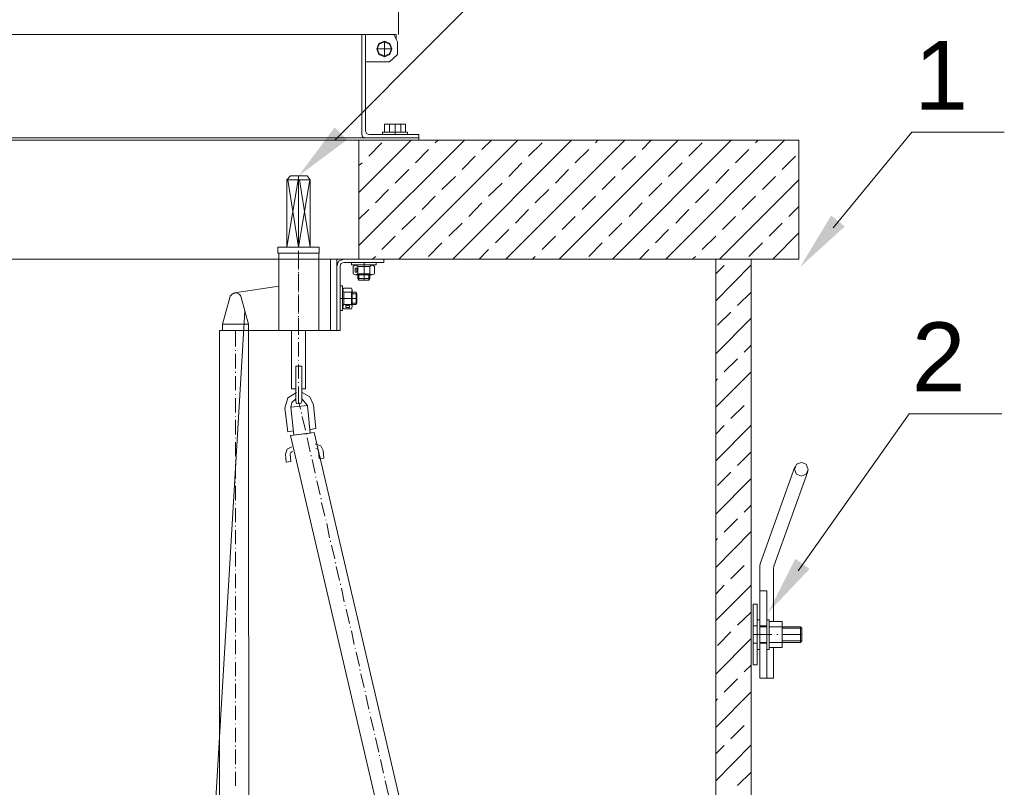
# Model space of a CAD drawing. Extents: x -23500 to 2637, y 21242 to 29547.
# Tile 79 of 121: x -8643 to -7608, y 26967 to 27775. Entities that reach past the tile are written whole.
import ezdxf

# ---------------------------------------------------------------- set-up
doc = ezdxf.new("R2010")
doc.units = 0
doc.header["$LTSCALE"] = 25
doc.layers.get('0').update_dxf_attribs({"linetype": 'CONTINUOUS', "lineweight": 13})
doc.styles.get("Standard").update_dxf_attribs({"font": 'ARIAL.TTF', "height": 50})

msp = doc.modelspace()

# ---------------------------------------------------------------- hatches: boundary and pattern name
h = msp.add_hatch(color=7)
h.dxf.hatch_style = 2
h.paths.add_polyline_path([(-8349.908, 27610.387), (-8312.002, 27661.438), (-8298.946, 27648.407)])
h = msp.add_hatch(color=7)
h.dxf.hatch_style = 2
h.paths.add_polyline_path([(-7822.606, 27514.402), (-7789.783, 27568.859), (-7775.529, 27557.153)])
h = msp.add_hatch(color=7)
h.dxf.hatch_style = 2
h.paths.add_polyline_path([(-7856.287, 27150.711), (-7827.551, 27207.439), (-7812.477, 27196.805)])

# ---------------------------------------------------------------- linework, layer by layer
at = {"color": 7, "lineweight": 9}
for points in [[(-8311.22, 27648.394), (-7975.94, 27985.649), (-7878.543, 27985.649)], [(-8254.24, 27730.351), (-8279.519, 27730.351)], [(-7787.74, 27555.955), (-7705.165, 27656.43), (-7607.78, 27656.43)], [(-7824.574, 27194.711), (-7707.814, 27360.176), (-7610.416, 27360.176)]]:
    msp.add_lwpolyline(points, dxfattribs=at)
for points in [[(-8244.816, 27796.767), (-8244.816, 27796.767), (-8244.816, 27759.1), (-8244.816, 27759.1)], [(-8247.302, 27759.1), (-8247.302, 27759.1), (-9202.516, 27759.1), (-9202.516, 27759.1)], [(-8348.42, 27759.1), (-8348.42, 27759.1), (-8407.406, 27759.1), (-8407.406, 27759.1)], [(-8283.48, 27654.008), (-8283.48, 27654.008), (-8283.48, 27759.1), (-8283.48, 27759.1)], [(-8279.519, 27657.981), (-8279.519, 27657.981), (-8279.519, 27759.1), (-8279.519, 27759.1)], [(-8245.813, 27751.67), (-8245.813, 27751.67), (-8249.774, 27759.1), (-8249.774, 27759.1)], [(-8247.302, 27759.1), (-8247.302, 27759.1), (-8247.302, 27754.142), (-8247.302, 27754.142)], [(-8259.689, 27752.162), (-8259.689, 27752.162), (-8259.689, 27735.801), (-8259.689, 27735.801)], [(-8245.813, 27738.286), (-8245.813, 27738.286), (-8245.813, 27751.67), (-8245.813, 27751.67)], [(-8267.624, 27744.227), (-8267.624, 27744.227), (-8251.754, 27744.227), (-8251.754, 27744.227)], [(-8254.24, 27730.351), (-8254.24, 27730.351), (-8245.813, 27738.286), (-8245.813, 27738.286)], [(-8254.24, 27656.493), (-8254.24, 27656.493), (-8254.24, 27664.92), (-8254.24, 27664.92)], [(-8248.285, 27654.008), (-8248.285, 27654.008), (-8248.285, 27664.92), (-8248.285, 27664.92)], [(-8242.344, 27656.493), (-8242.344, 27656.493), (-8242.344, 27664.92), (-8242.344, 27664.92)], [(-8276.05, 27654.008), (-8276.05, 27654.008), (-8223.51, 27654.008), (-8223.51, 27654.008)], [(-8223.51, 27654.008), (-8223.51, 27654.008), (-8223.51, 27650.539), (-8223.51, 27650.539)], [(-8223.51, 27650.539), (-8223.51, 27650.539), (-9223.834, 27650.539), (-9223.834, 27650.539)], [(-8223.51, 27648.066), (-8223.51, 27648.066), (-9223.834, 27648.066), (-9223.834, 27648.066)], [(-9178.232, 27648.066), (-9178.232, 27648.066), (-8303.31, 27648.066), (-8303.31, 27648.066)], [(-8286.457, 27593.042), (-8286.457, 27593.042), (-8231.432, 27648.066), (-8231.432, 27648.066)], [(-8286.457, 27537.02), (-8286.457, 27537.02), (-8175.424, 27648.066), (-8175.424, 27648.066)], [(-8276.05, 27631.213), (-8276.05, 27631.213), (-8262.174, 27645.089), (-8262.174, 27645.089)], [(-8244.324, 27522.652), (-8244.324, 27522.652), (-8119.402, 27648.066), (-8119.402, 27648.066)], [(-8223.51, 27648.066), (-8223.51, 27648.066), (-8223.51, 27650.539), (-8223.51, 27650.539)], [(-8206.153, 27645.089), (-8206.153, 27645.089), (-8203.176, 27648.066), (-8203.176, 27648.066)], [(-8187.811, 27522.652), (-8187.811, 27522.652), (-8062.902, 27648.066), (-8062.902, 27648.066)], [(-8157.082, 27638.151), (-8157.082, 27638.151), (-8147.167, 27648.066), (-8147.167, 27648.066)], [(-8131.802, 27522.652), (-8131.802, 27522.652), (-8006.88, 27648.066), (-8006.88, 27648.066)], [(-8107.999, 27631.213), (-8107.999, 27631.213), (-8093.631, 27645.089), (-8093.631, 27645.089)], [(-8075.781, 27522.652), (-8075.781, 27522.652), (-7950.871, 27648.066), (-7950.871, 27648.066)], [(-8037.609, 27645.089), (-8037.609, 27645.089), (-8035.137, 27648.066), (-8035.137, 27648.066)], [(-8019.772, 27522.652), (-8019.772, 27522.652), (-7894.85, 27648.066), (-7894.85, 27648.066)], [(-7988.539, 27638.151), (-7988.539, 27638.151), (-7979.128, 27648.066), (-7979.128, 27648.066)], [(-7963.751, 27522.652), (-7963.751, 27522.652), (-7838.841, 27648.066), (-7838.841, 27648.066)], [(-7939.468, 27631.213), (-7939.468, 27631.213), (-7925.579, 27645.089), (-7925.579, 27645.089)], [(-7869.57, 27645.089), (-7869.57, 27645.089), (-7866.593, 27648.066), (-7866.593, 27648.066)], [(-8226.979, 27624.275), (-8226.979, 27624.275), (-8213.091, 27638.151), (-8213.091, 27638.151)], [(-8058.928, 27624.275), (-8058.928, 27624.275), (-8044.56, 27638.151), (-8044.56, 27638.151)], [(-7890.397, 27624.275), (-7890.397, 27624.275), (-7876.508, 27638.151), (-7876.508, 27638.151)], [(-8286.457, 27621.298), (-8286.457, 27621.298), (-8282.988, 27624.275), (-8282.988, 27624.275)], [(-8177.896, 27617.325), (-8177.896, 27617.325), (-8164.02, 27631.213), (-8164.02, 27631.213)], [(-8128.825, 27609.895), (-8128.825, 27609.895), (-8114.949, 27624.275), (-8114.949, 27624.275)], [(-8009.857, 27617.325), (-8009.857, 27617.325), (-7995.477, 27631.213), (-7995.477, 27631.213)], [(-7960.786, 27609.895), (-7960.786, 27609.895), (-7946.406, 27624.275), (-7946.406, 27624.275)], [(-7841.314, 27617.325), (-7841.314, 27617.325), (-7827.438, 27631.213), (-7827.438, 27631.213)], [(-8248.285, 27602.957), (-8248.285, 27602.957), (-8233.917, 27617.325), (-8233.917, 27617.325)], [(-8079.755, 27602.957), (-8079.755, 27602.957), (-8065.879, 27617.325), (-8065.879, 27617.325)], [(-7911.211, 27602.957), (-7911.211, 27602.957), (-7897.335, 27617.325), (-7897.335, 27617.325)], [(-8350.4, 27606.426), (-8350.4, 27606.426), (-8362.309, 27535.532), (-8362.309, 27535.532)], [(-8362.309, 27606.426), (-8362.309, 27606.426), (-8337.521, 27606.426), (-8337.521, 27606.426)], [(-8361.312, 27606.426), (-8361.312, 27606.426), (-8349.908, 27535.532), (-8349.908, 27535.532)], [(-8349.908, 27535.532), (-8349.908, 27535.532), (-8349.908, 27610.387), (-8349.908, 27610.387)], [(-8338.013, 27606.426), (-8338.013, 27606.426), (-8349.908, 27535.532), (-8349.908, 27535.532)], [(-8348.925, 27606.426), (-8348.925, 27606.426), (-8337.521, 27535.532), (-8337.521, 27535.532)], [(-8199.215, 27596.019), (-8199.215, 27596.019), (-8184.834, 27609.895), (-8184.834, 27609.895)], [(-8150.131, 27589.081), (-8150.131, 27589.081), (-8135.763, 27602.957), (-8135.763, 27602.957)], [(-8030.671, 27596.019), (-8030.671, 27596.019), (-8016.795, 27609.895), (-8016.795, 27609.895)], [(-7981.601, 27589.081), (-7981.601, 27589.081), (-7967.725, 27602.957), (-7967.725, 27602.957)], [(-7907.25, 27522.652), (-7907.25, 27522.652), (-7823.969, 27606.426), (-7823.969, 27606.426)], [(-7862.14, 27596.019), (-7862.14, 27596.019), (-7848.252, 27609.895), (-7848.252, 27609.895)], [(-8269.112, 27582.13), (-8269.112, 27582.13), (-8255.223, 27596.019), (-8255.223, 27596.019)], [(-8101.061, 27582.13), (-8101.061, 27582.13), (-8086.693, 27596.019), (-8086.693, 27596.019)], [(-7932.53, 27582.13), (-7932.53, 27582.13), (-7918.641, 27596.019), (-7918.641, 27596.019)], [(-8220.041, 27575.192), (-8220.041, 27575.192), (-8206.153, 27589.081), (-8206.153, 27589.081)], [(-8170.958, 27567.762), (-8170.958, 27567.762), (-8157.082, 27582.13), (-8157.082, 27582.13)], [(-8051.498, 27575.192), (-8051.498, 27575.192), (-8037.609, 27589.081), (-8037.609, 27589.081)], [(-8002.415, 27567.762), (-8002.415, 27567.762), (-7988.539, 27582.13), (-7988.539, 27582.13)], [(-7883.446, 27575.192), (-7883.446, 27575.192), (-7869.57, 27589.081), (-7869.57, 27589.081)], [(-8286.457, 27564.785), (-8286.457, 27564.785), (-8276.05, 27575.192), (-8276.05, 27575.192)], [(-8121.887, 27560.824), (-8121.887, 27560.824), (-8107.999, 27575.192), (-8107.999, 27575.192)], [(-7953.344, 27560.824), (-7953.344, 27560.824), (-7939.468, 27575.192), (-7939.468, 27575.192)], [(-7834.376, 27567.762), (-7834.376, 27567.762), (-7823.969, 27578.169), (-7823.969, 27578.169)], [(-8241.347, 27553.886), (-8241.347, 27553.886), (-8226.979, 27567.762), (-8226.979, 27567.762)], [(-8191.785, 27546.935), (-8191.785, 27546.935), (-8177.896, 27560.824), (-8177.896, 27560.824)], [(-8072.804, 27553.886), (-8072.804, 27553.886), (-8058.928, 27567.762), (-8058.928, 27567.762)], [(-8023.733, 27546.935), (-8023.733, 27546.935), (-8009.857, 27560.824), (-8009.857, 27560.824)], [(-7904.273, 27553.886), (-7904.273, 27553.886), (-7890.397, 27567.762), (-7890.397, 27567.762)], [(-7855.19, 27546.935), (-7855.19, 27546.935), (-7841.314, 27560.824), (-7841.314, 27560.824)], [(-8142.701, 27539.997), (-8142.701, 27539.997), (-8128.825, 27553.886), (-8128.825, 27553.886)], [(-7974.663, 27539.997), (-7974.663, 27539.997), (-7960.786, 27553.886), (-7960.786, 27553.886)], [(-8262.174, 27533.059), (-8262.174, 27533.059), (-8248.285, 27546.935), (-8248.285, 27546.935)], [(-8093.631, 27533.059), (-8093.631, 27533.059), (-8079.755, 27546.935), (-8079.755, 27546.935)], [(-7925.579, 27533.059), (-7925.579, 27533.059), (-7911.211, 27546.935), (-7911.211, 27546.935)], [(-7851.229, 27522.652), (-7851.229, 27522.652), (-7823.969, 27550.404), (-7823.969, 27550.404)], [(-8349.908, 27531.571), (-8349.908, 27531.571), (-8349.908, 27512.737), (-8349.908, 27512.737)], [(-8213.091, 27525.629), (-8213.091, 27525.629), (-8199.215, 27539.997), (-8199.215, 27539.997)], [(-8160.059, 27522.652), (-8160.059, 27522.652), (-8150.131, 27533.059), (-8150.131, 27533.059)], [(-8044.56, 27525.629), (-8044.56, 27525.629), (-8030.671, 27539.997), (-8030.671, 27539.997)], [(-7991.516, 27522.652), (-7991.516, 27522.652), (-7981.601, 27533.059), (-7981.601, 27533.059)], [(-7876.508, 27525.629), (-7876.508, 27525.629), (-7862.14, 27539.997), (-7862.14, 27539.997)], [(-8349.908, 27529.098), (-8349.908, 27529.098), (-8349.908, 27515.714), (-8349.908, 27515.714)], [(-8309.756, 27522.652), (-8309.756, 27522.652), (-8309.756, 27447.797), (-8309.756, 27447.797)], [(-8309.756, 27520.18), (-8309.756, 27520.18), (-8309.756, 27457.712), (-8309.756, 27457.712)], [(-8302.326, 27522.652), (-8302.326, 27522.652), (-8260.181, 27522.652), (-8260.181, 27522.652)], [(-8272.077, 27522.652), (-8272.077, 27522.652), (-8269.112, 27525.629), (-8269.112, 27525.629)], [(-8260.181, 27522.652), (-8260.181, 27522.652), (-8260.181, 27519.183), (-8260.181, 27519.183)], [(-8104.038, 27522.652), (-8104.038, 27522.652), (-8101.061, 27525.629), (-8101.061, 27525.629)], [(-7935.494, 27522.652), (-7935.494, 27522.652), (-7932.53, 27525.629), (-7932.53, 27525.629)], [(-8349.908, 27511.753), (-8349.908, 27511.753), (-8349.908, 27511.249), (-8349.908, 27511.249)], [(-8349.908, 27509.268), (-8349.908, 27509.268), (-8349.908, 27508.272), (-8349.908, 27508.272)], [(-8306.287, 27515.21), (-8306.287, 27515.21), (-8306.287, 27447.797), (-8306.287, 27447.797)], [(-8302.326, 27519.183), (-8302.326, 27519.183), (-8260.181, 27519.183), (-8260.181, 27519.183)], [(-8292.411, 27515.21), (-8292.411, 27515.21), (-8292.411, 27507.288), (-8292.411, 27507.288)], [(-8272.581, 27516.698), (-8272.581, 27516.698), (-8289.926, 27516.698), (-8289.926, 27516.698)], [(-8275.054, 27515.21), (-8275.054, 27515.21), (-8287.454, 27515.21), (-8287.454, 27515.21)], [(-8287.454, 27515.21), (-8287.454, 27515.21), (-8287.454, 27507.288), (-8287.454, 27507.288)], [(-8281.008, 27500.842), (-8281.008, 27500.842), (-8281.008, 27519.183), (-8281.008, 27519.183)], [(-8275.054, 27515.21), (-8275.054, 27515.21), (-8275.054, 27507.288), (-8275.054, 27507.288)], [(-8270.096, 27515.21), (-8270.096, 27515.21), (-8270.096, 27507.288), (-8270.096, 27507.288)], [(-7911.211, 27479.031), (-7911.211, 27479.031), (-7874.036, 27516.698), (-7874.036, 27516.698)], [(-7911.211, 27507.288), (-7911.211, 27507.288), (-7902.293, 27516.206), (-7902.293, 27516.206)], [(-8349.908, 27507.288), (-8349.908, 27507.288), (-8349.908, 27492.415), (-8349.908, 27492.415)], [(-8349.908, 27504.803), (-8349.908, 27504.803), (-8349.908, 27489.93), (-8349.908, 27489.93)], [(-8289.926, 27506.291), (-8289.926, 27506.291), (-8281.008, 27506.291), (-8281.008, 27506.291)], [(-8287.454, 27507.288), (-8287.454, 27507.288), (-8275.054, 27507.288), (-8275.054, 27507.288)], [(-8287.454, 27506.291), (-8287.454, 27506.291), (-8287.454, 27502.33), (-8287.454, 27502.33)], [(-8275.054, 27502.33), (-8275.054, 27502.33), (-8287.454, 27502.33), (-8287.454, 27502.33)], [(-8286.457, 27500.842), (-8286.457, 27500.842), (-8287.454, 27502.33), (-8287.454, 27502.33)], [(-8286.457, 27500.842), (-8286.457, 27500.842), (-8286.457, 27506.291), (-8286.457, 27506.291)], [(-8286.457, 27500.842), (-8286.457, 27500.842), (-8276.05, 27500.842), (-8276.05, 27500.842)], [(-8272.581, 27506.291), (-8272.581, 27506.291), (-8281.008, 27506.291), (-8281.008, 27506.291)], [(-8276.05, 27500.842), (-8276.05, 27500.842), (-8276.05, 27506.291), (-8276.05, 27506.291)], [(-8275.054, 27502.33), (-8275.054, 27502.33), (-8276.05, 27500.842), (-8276.05, 27500.842)], [(-8275.054, 27506.291), (-8275.054, 27506.291), (-8275.054, 27502.33), (-8275.054, 27502.33)], [(-8370.735, 27494.396), (-8370.735, 27494.396), (-8417.321, 27487.458), (-8417.321, 27487.458)], [(-8349.908, 27488.946), (-8349.908, 27488.946), (-8349.908, 27487.95), (-8349.908, 27487.95)], [(-8303.815, 27494.888), (-8303.815, 27494.888), (-8303.815, 27494.888), (-8303.815, 27494.888)], [(-8303.815, 27490.435), (-8303.815, 27490.435), (-8303.815, 27473.077), (-8303.815, 27473.077)], [(-8302.326, 27492.415), (-8302.326, 27492.415), (-8294.392, 27492.415), (-8294.392, 27492.415)], [(-8293.408, 27490.435), (-8293.408, 27490.435), (-8293.408, 27481.503), (-8293.408, 27481.503)], [(-8422.278, 27482.5), (-8422.278, 27482.5), (-8429.721, 27454.243), (-8429.721, 27454.243)], [(-8410.383, 27482.5), (-8410.383, 27482.5), (-8402.448, 27454.243), (-8402.448, 27454.243)], [(-8349.908, 27485.969), (-8349.908, 27485.969), (-8349.908, 27485.477), (-8349.908, 27485.477)], [(-8349.908, 27484.481), (-8349.908, 27484.481), (-8349.908, 27469.608), (-8349.908, 27469.608)], [(-8349.908, 27481.503), (-8349.908, 27481.503), (-8349.908, 27466.631), (-8349.908, 27466.631)], [(-8288.438, 27481.503), (-8288.438, 27481.503), (-8306.287, 27481.503), (-8306.287, 27481.503)], [(-8302.326, 27487.95), (-8302.326, 27487.95), (-8294.392, 27487.95), (-8294.392, 27487.95)], [(-8302.326, 27487.95), (-8302.326, 27487.95), (-8302.326, 27475.057), (-8302.326, 27475.057)], [(-8294.392, 27475.057), (-8294.392, 27475.057), (-8294.392, 27487.95), (-8294.392, 27487.95)], [(-8293.408, 27487.95), (-8293.408, 27487.95), (-8289.434, 27487.95), (-8289.434, 27487.95)], [(-8288.438, 27486.461), (-8288.438, 27486.461), (-8293.408, 27486.461), (-8293.408, 27486.461)], [(-8293.408, 27473.077), (-8293.408, 27473.077), (-8293.408, 27481.503), (-8293.408, 27481.503)], [(-8289.434, 27487.95), (-8289.434, 27487.95), (-8288.438, 27486.461), (-8288.438, 27486.461)], [(-8289.434, 27487.95), (-8289.434, 27487.95), (-8289.434, 27475.057), (-8289.434, 27475.057)], [(-8288.438, 27476.546), (-8288.438, 27476.546), (-8288.438, 27486.461), (-8288.438, 27486.461)], [(-7888.404, 27474.074), (-7888.404, 27474.074), (-7874.036, 27487.95), (-7874.036, 27487.95)], [(-8406.422, 27468.119), (-8406.422, 27468.119), (-8625.033, 23788.509), (-8625.033, 23788.509)], [(-8302.326, 27475.057), (-8302.326, 27475.057), (-8294.392, 27475.057), (-8294.392, 27475.057)], [(-8302.326, 27470.604), (-8302.326, 27470.604), (-8294.392, 27470.604), (-8294.392, 27470.604)], [(-8300.346, 27474.074), (-8300.346, 27474.074), (-8300.346, 27474.074), (-8300.346, 27474.074)], [(-8288.438, 27476.546), (-8288.438, 27476.546), (-8293.408, 27476.546), (-8293.408, 27476.546)], [(-8293.408, 27475.057), (-8293.408, 27475.057), (-8289.434, 27475.057), (-8289.434, 27475.057)], [(-8288.438, 27476.546), (-8288.438, 27476.546), (-8289.434, 27475.057), (-8289.434, 27475.057)], [(-8349.908, 27465.647), (-8349.908, 27465.647), (-8349.908, 27465.142), (-8349.908, 27465.142)], [(-8349.908, 27462.67), (-8349.908, 27462.67), (-8349.908, 27462.178), (-8349.908, 27462.178)], [(-8349.908, 27461.181), (-8349.908, 27461.181), (-8349.908, 27447.797), (-8349.908, 27447.797)], [(-8349.908, 27458.204), (-8349.908, 27458.204), (-8349.908, 27443.344), (-8349.908, 27443.344)], [(-7911.211, 27423.01), (-7911.211, 27423.01), (-7874.036, 27460.689), (-7874.036, 27460.689)], [(-7909.231, 27453.247), (-7909.231, 27453.247), (-7895.342, 27467.135), (-7895.342, 27467.135)], [(-8402.448, 27454.243), (-8402.448, 27454.243), (-8429.721, 27454.243), (-8429.721, 27454.243)], [(-8429.721, 27447.797), (-8429.721, 27447.797), (-8429.721, 27454.243), (-8429.721, 27454.243)], [(-8429.721, 27447.797), (-8429.721, 27447.797), (-8309.756, 27447.797), (-8309.756, 27447.797)], [(-8416.337, 27447.797), (-8416.337, 27447.797), (-8416.337, 27430.944), (-8416.337, 27430.944)], [(-8402.448, 27454.243), (-8402.448, 27454.243), (-8402.448, 27447.797), (-8402.448, 27447.797)], [(-8309.756, 27447.797), (-8309.756, 27447.797), (-8306.287, 27447.797), (-8306.287, 27447.797)], [(-8349.908, 27439.875), (-8349.908, 27439.875), (-8349.908, 27438.879), (-8349.908, 27438.879)], [(-8416.337, 27426.983), (-8416.337, 27426.983), (-8416.337, 27426.491), (-8416.337, 27426.491)], [(-8349.908, 27435.41), (-8349.908, 27435.41), (-8349.908, 27420.537), (-8349.908, 27420.537)], [(-7881.466, 27425.003), (-7881.466, 27425.003), (-7874.036, 27432.433), (-7874.036, 27432.433)], [(-8416.337, 27423.01), (-8416.337, 27423.01), (-8416.337, 27407.645), (-8416.337, 27407.645)], [(-8349.908, 27416.576), (-8349.908, 27416.576), (-8349.908, 27416.072), (-8349.908, 27416.072)], [(-7902.293, 27404.176), (-7902.293, 27404.176), (-7888.404, 27418.052), (-7888.404, 27418.052)], [(-8352.886, 27373.447), (-8352.886, 27373.447), (-8352.886, 27410.13), (-8352.886, 27410.13)], [(-8352.886, 27410.13), (-8352.886, 27410.13), (-8346.44, 27410.13), (-8346.44, 27410.13)], [(-8349.908, 27412.111), (-8349.908, 27412.111), (-8349.908, 27397.238), (-8349.908, 27397.238)], [(-8346.44, 27373.447), (-8346.44, 27373.447), (-8346.44, 27410.13), (-8346.44, 27410.13)], [(-8416.337, 27404.176), (-8416.337, 27404.176), (-8416.337, 27403.192), (-8416.337, 27403.192)], [(-8416.337, 27399.711), (-8416.337, 27399.711), (-8416.337, 27384.838), (-8416.337, 27384.838)], [(-7911.211, 27367.001), (-7911.211, 27367.001), (-7874.036, 27404.176), (-7874.036, 27404.176)], [(-7911.211, 27394.753), (-7911.211, 27394.753), (-7909.231, 27396.746), (-7909.231, 27396.746)], [(-8349.908, 27393.265), (-8349.908, 27393.265), (-8349.908, 27392.773), (-8349.908, 27392.773)], [(-8349.908, 27388.812), (-8349.908, 27388.812), (-8349.908, 27370.47), (-8349.908, 27370.47)], [(-8416.337, 27380.877), (-8416.337, 27380.877), (-8416.337, 27380.385), (-8416.337, 27380.385)], [(-8416.337, 27376.411), (-8416.337, 27376.411), (-8416.337, 27361.551), (-8416.337, 27361.551)], [(-8340.485, 27368.981), (-8340.485, 27368.981), (-8346.44, 27375.919), (-8346.44, 27375.919)], [(-7874.036, 27375.919), (-7874.036, 27375.919), (-7874.036, 27376.411), (-7874.036, 27376.411)], [(-8361.312, 27341.229), (-8361.312, 27341.229), (-8364.289, 27366.017), (-8364.289, 27366.017)], [(-8347.928, 27365.02), (-8347.928, 27365.02), (-8349.908, 27373.447), (-8349.908, 27373.447)], [(-8334.039, 27369.486), (-8334.039, 27369.486), (-8331.567, 27344.698), (-8331.567, 27344.698)], [(-7895.342, 27355.105), (-7895.342, 27355.105), (-7881.466, 27368.981), (-7881.466, 27368.981)], [(-8416.337, 27357.59), (-8416.337, 27357.59), (-8416.337, 27357.086), (-8416.337, 27357.086)], [(-8346.931, 27360.555), (-8346.931, 27360.555), (-8346.931, 27361.551), (-8346.931, 27361.551)], [(-8342.466, 27342.718), (-8342.466, 27342.718), (-8345.948, 27357.086), (-8345.948, 27357.086)], [(-8416.337, 27353.617), (-8416.337, 27353.617), (-8416.337, 27338.252), (-8416.337, 27338.252)], [(-8337.521, 27343.702), (-8337.521, 27343.702), (-8331.567, 27344.698), (-8331.567, 27344.698)], [(-7911.211, 27310.488), (-7911.211, 27310.488), (-7874.036, 27348.167), (-7874.036, 27348.167)], [(-7911.211, 27338.744), (-7911.211, 27338.744), (-7902.293, 27347.663), (-7902.293, 27347.663)], [(-8416.337, 27334.783), (-8416.337, 27334.783), (-8416.337, 27334.291), (-8416.337, 27334.291)], [(-8361.312, 27341.229), (-8361.312, 27341.229), (-8355.358, 27342.213), (-8355.358, 27342.213)], [(-8358.335, 27337.256), (-8358.335, 27337.256), (-8333.547, 27340.233), (-8333.547, 27340.233)], [(-8341.974, 27338.252), (-8341.974, 27338.252), (-8341.974, 27338.744), (-8341.974, 27338.744)], [(-8337.521, 27319.911), (-8337.521, 27319.911), (-8340.99, 27334.783), (-8340.99, 27334.783)], [(-8416.337, 27330.318), (-8416.337, 27330.318), (-8416.337, 27315.445), (-8416.337, 27315.445)], [(-8363.785, 27317.426), (-8363.785, 27317.426), (-8362.801, 27308.999), (-8362.801, 27308.999)], [(-8358.827, 27317.93), (-8358.827, 27317.93), (-8357.843, 27309.996), (-8357.843, 27309.996)], [(-8336.524, 27315.445), (-8336.524, 27315.445), (-8336.524, 27316.442), (-8336.524, 27316.442)], [(-8329.082, 27320.895), (-8329.082, 27320.895), (-8328.098, 27312.96), (-8328.098, 27312.96)], [(-8323.14, 27313.465), (-8323.14, 27313.465), (-8328.098, 27312.96), (-8328.098, 27312.96)], [(-8324.137, 27321.399), (-8324.137, 27321.399), (-8323.14, 27313.465), (-8323.14, 27313.465)], [(-7888.404, 27305.53), (-7888.404, 27305.53), (-7874.036, 27319.911), (-7874.036, 27319.911)], [(-8416.337, 27311.484), (-8416.337, 27311.484), (-8416.337, 27310.98), (-8416.337, 27310.98)], [(-8416.337, 27307.019), (-8416.337, 27307.019), (-8416.337, 27292.146), (-8416.337, 27292.146)], [(-8362.801, 27308.999), (-8362.801, 27308.999), (-8357.843, 27309.996), (-8357.843, 27309.996)], [(-8332.563, 27297.596), (-8332.563, 27297.596), (-8335.528, 27311.976), (-8335.528, 27311.976)], [(-7864.474, 27202.204), (-7864.474, 27202.204), (-7827.968, 27304.13), (-7827.968, 27304.13)], [(-8331.567, 27293.143), (-8331.567, 27293.143), (-8331.567, 27293.635), (-8331.567, 27293.635)], [(-7911.211, 27254.479), (-7911.211, 27254.479), (-7874.036, 27292.146), (-7874.036, 27292.146)], [(-7909.231, 27284.716), (-7909.231, 27284.716), (-7895.342, 27298.592), (-7895.342, 27298.592)], [(-7850.005, 27199.643), (-7850.005, 27199.643), (-7814.445, 27299.324), (-7814.445, 27299.324)], [(-8416.337, 27288.185), (-8416.337, 27288.185), (-8416.337, 27287.693), (-8416.337, 27287.693)], [(-8416.337, 27284.224), (-8416.337, 27284.224), (-8416.337, 27268.847), (-8416.337, 27268.847)], [(-8327.101, 27274.801), (-8327.101, 27274.801), (-8330.57, 27289.674), (-8330.57, 27289.674)], [(-8326.117, 27270.335), (-8326.117, 27270.335), (-8326.609, 27271.332), (-8326.609, 27271.332)], [(-8416.337, 27265.378), (-8416.337, 27265.378), (-8416.337, 27264.886), (-8416.337, 27264.886)], [(-8416.337, 27260.925), (-8416.337, 27260.925), (-8416.337, 27246.052), (-8416.337, 27246.052)], [(-8322.144, 27252.486), (-8322.144, 27252.486), (-8325.625, 27266.866), (-8325.625, 27266.866)], [(-7881.466, 27256.459), (-7881.466, 27256.459), (-7874.036, 27263.889), (-7874.036, 27263.889)], [(-8416.337, 27242.079), (-8416.337, 27242.079), (-8416.337, 27241.587), (-8416.337, 27241.587)], [(-8321.16, 27248.033), (-8321.16, 27248.033), (-8321.16, 27248.525), (-8321.16, 27248.525)], [(-8317.186, 27229.691), (-8317.186, 27229.691), (-8320.163, 27244.564), (-8320.163, 27244.564)], [(-7902.293, 27235.633), (-7902.293, 27235.633), (-7888.404, 27249.521), (-7888.404, 27249.521)], [(-8416.337, 27237.626), (-8416.337, 27237.626), (-8416.337, 27222.753), (-8416.337, 27222.753)], [(-7911.211, 27198.457), (-7911.211, 27198.457), (-7874.036, 27236.137), (-7874.036, 27236.137)], [(-8316.202, 27225.226), (-8316.202, 27225.226), (-8316.202, 27226.222), (-8316.202, 27226.222)], [(-8311.737, 27207.389), (-8311.737, 27207.389), (-8315.206, 27221.757), (-8315.206, 27221.757)], [(-7911.211, 27226.714), (-7911.211, 27226.714), (-7909.231, 27228.695), (-7909.231, 27228.695)], [(-8416.337, 27218.78), (-8416.337, 27218.78), (-8416.337, 27218.288), (-8416.337, 27218.288)], [(-8416.337, 27214.819), (-8416.337, 27214.819), (-8416.337, 27199.454), (-8416.337, 27199.454)], [(-8310.753, 27202.923), (-8310.753, 27202.923), (-8311.245, 27203.415), (-8311.245, 27203.415)], [(-8306.779, 27184.581), (-8306.779, 27184.581), (-8310.248, 27199.454), (-8310.248, 27199.454)], [(-7895.342, 27186.562), (-7895.342, 27186.562), (-7881.466, 27200.451), (-7881.466, 27200.451)], [(-7874.036, 27207.389), (-7874.036, 27207.389), (-7874.036, 27207.881), (-7874.036, 27207.881)], [(-7864.474, 27202.204), (-7864.474, 27202.204), (-7864.79, 27199.643), (-7864.79, 27199.643)], [(-7864.79, 27082), (-7864.79, 27082), (-7864.79, 27199.643), (-7864.79, 27199.643)], [(-7850.005, 27199.643), (-7850.005, 27199.643), (-7850.321, 27197.07), (-7850.321, 27197.07)], [(-8416.337, 27195.985), (-8416.337, 27195.985), (-8416.337, 27195.493), (-8416.337, 27195.493)], [(-8416.337, 27191.519), (-8416.337, 27191.519), (-8416.337, 27176.647), (-8416.337, 27176.647)], [(-7850.321, 27141.629), (-7850.321, 27141.629), (-7850.321, 27197.07), (-7850.321, 27197.07)], [(-8305.795, 27180.116), (-8305.795, 27180.116), (-8305.795, 27181.112), (-8305.795, 27181.112)], [(-7911.211, 27142.449), (-7911.211, 27142.449), (-7874.036, 27179.624), (-7874.036, 27179.624)], [(-7911.211, 27170.201), (-7911.211, 27170.201), (-7902.293, 27179.624), (-7902.293, 27179.624)], [(-8416.337, 27172.686), (-8416.337, 27172.686), (-8416.337, 27172.181), (-8416.337, 27172.181)], [(-8416.337, 27168.22), (-8416.337, 27168.22), (-8416.337, 27153.348), (-8416.337, 27153.348)], [(-8301.822, 27162.279), (-8301.822, 27162.279), (-8304.799, 27176.647), (-8304.799, 27176.647)], [(-7864.79, 27173.682), (-7864.79, 27173.682), (-7857.561, 27173.682), (-7857.561, 27173.682)], [(-7857.561, 27173.682), (-7857.561, 27173.682), (-7857.561, 27136.81), (-7857.561, 27136.81)], [(-8300.838, 27157.813), (-8300.838, 27157.813), (-8300.838, 27158.305), (-8300.838, 27158.305)], [(-7872.03, 27095.787), (-7872.03, 27095.787), (-7872.03, 27159.895), (-7872.03, 27159.895)], [(-7872.03, 27159.895), (-7872.03, 27159.895), (-7867.628, 27159.895), (-7867.628, 27159.895)], [(-7867.628, 27095.787), (-7867.628, 27095.787), (-7867.628, 27159.895), (-7867.628, 27159.895)], [(-8416.337, 27149.879), (-8416.337, 27149.879), (-8416.337, 27148.882), (-8416.337, 27148.882)], [(-8296.372, 27139.472), (-8296.372, 27139.472), (-8299.841, 27154.344), (-8299.841, 27154.344)], [(-7888.404, 27137.491), (-7888.404, 27137.491), (-7874.036, 27151.367), (-7874.036, 27151.367)], [(-8416.337, 27145.413), (-8416.337, 27145.413), (-8416.337, 27130.061), (-8416.337, 27130.061)], [(-7867.628, 27136.81), (-7867.628, 27136.81), (-7872.03, 27136.81), (-7872.03, 27136.81)], [(-7867.628, 27143.231), (-7867.628, 27143.231), (-7864.79, 27143.231), (-7864.79, 27143.231)], [(-7867.628, 27112.136), (-7867.628, 27112.136), (-7867.628, 27143.231), (-7867.628, 27143.231)], [(-7864.79, 27143.231), (-7864.79, 27143.231), (-7864.79, 27112.136), (-7864.79, 27112.136)], [(-7857.561, 27136.81), (-7857.561, 27136.81), (-7864.79, 27136.81), (-7864.79, 27136.81)], [(-7857.561, 27143.231), (-7857.561, 27143.231), (-7855.038, 27143.231), (-7855.038, 27143.231)], [(-7857.561, 27112.136), (-7857.561, 27112.136), (-7857.561, 27143.231), (-7857.561, 27143.231)], [(-7855.038, 27143.231), (-7855.038, 27143.231), (-7855.038, 27112.136), (-7855.038, 27112.136)], [(-7841.503, 27141.629), (-7841.503, 27141.629), (-7855.038, 27141.629), (-7855.038, 27141.629)], [(-7841.503, 27141.629), (-7841.503, 27141.629), (-7841.503, 27114.066), (-7841.503, 27114.066)], [(-8416.337, 27126.58), (-8416.337, 27126.58), (-8416.337, 27126.088), (-8416.337, 27126.088)], [(-8295.388, 27135.006), (-8295.388, 27135.006), (-8295.388, 27136.003), (-8295.388, 27136.003)], [(-8291.415, 27117.169), (-8291.415, 27117.169), (-8294.392, 27131.537), (-8294.392, 27131.537)], [(-7909.231, 27116.173), (-7909.231, 27116.173), (-7895.342, 27130.541), (-7895.342, 27130.541)], [(-7872.03, 27127.841), (-7872.03, 27127.841), (-7852.2, 27127.841), (-7852.2, 27127.841)], [(-7864.79, 27135.851), (-7864.79, 27135.851), (-7857.561, 27135.851), (-7857.561, 27135.851)], [(-7855.038, 27135.851), (-7855.038, 27135.851), (-7822.001, 27135.851), (-7822.001, 27135.851)], [(-7846.852, 27127.841), (-7846.852, 27127.841), (-7845.905, 27127.841), (-7845.905, 27127.841)], [(-7841.503, 27134.577), (-7841.503, 27134.577), (-7820.727, 27134.577), (-7820.727, 27134.577)], [(-7840.557, 27127.841), (-7840.557, 27127.841), (-7820.727, 27127.841), (-7820.727, 27127.841)], [(-7820.727, 27134.577), (-7820.727, 27134.577), (-7822.001, 27135.851), (-7822.001, 27135.851)], [(-7822.001, 27119.515), (-7822.001, 27119.515), (-7822.001, 27135.851), (-7822.001, 27135.851)], [(-7820.727, 27121.117), (-7820.727, 27121.117), (-7820.727, 27134.577), (-7820.727, 27134.577)], [(-8416.337, 27122.127), (-8416.337, 27122.127), (-8416.337, 27107.254), (-8416.337, 27107.254)], [(-7911.211, 27085.935), (-7911.211, 27085.935), (-7874.036, 27123.615), (-7874.036, 27123.615)], [(-7867.628, 27118.544), (-7867.628, 27118.544), (-7872.03, 27118.544), (-7872.03, 27118.544)], [(-7864.79, 27119.515), (-7864.79, 27119.515), (-7857.561, 27119.515), (-7857.561, 27119.515)], [(-7857.561, 27118.544), (-7857.561, 27118.544), (-7864.79, 27118.544), (-7864.79, 27118.544)], [(-7857.561, 27118.544), (-7857.561, 27118.544), (-7857.561, 27082), (-7857.561, 27082)], [(-7855.038, 27119.515), (-7855.038, 27119.515), (-7822.001, 27119.515), (-7822.001, 27119.515)], [(-7841.503, 27121.117), (-7841.503, 27121.117), (-7820.727, 27121.117), (-7820.727, 27121.117)], [(-7822.001, 27119.515), (-7822.001, 27119.515), (-7820.727, 27121.117), (-7820.727, 27121.117)], [(-8290.431, 27112.704), (-8290.431, 27112.704), (-8290.431, 27113.196), (-8290.431, 27113.196)], [(-8285.965, 27094.362), (-8285.965, 27094.362), (-8289.434, 27109.235), (-8289.434, 27109.235)], [(-7867.628, 27112.136), (-7867.628, 27112.136), (-7864.79, 27112.136), (-7864.79, 27112.136)], [(-7857.561, 27112.136), (-7857.561, 27112.136), (-7855.038, 27112.136), (-7855.038, 27112.136)], [(-7841.503, 27114.066), (-7841.503, 27114.066), (-7855.038, 27114.066), (-7855.038, 27114.066)], [(-7850.321, 27082), (-7850.321, 27082), (-7850.321, 27114.066), (-7850.321, 27114.066)], [(-8416.337, 27103.28), (-8416.337, 27103.28), (-8416.337, 27102.789), (-8416.337, 27102.789)], [(-8416.337, 27098.828), (-8416.337, 27098.828), (-8416.337, 27083.955), (-8416.337, 27083.955)], [(-7881.466, 27088.408), (-7881.466, 27088.408), (-7874.036, 27095.359), (-7874.036, 27095.359)], [(-7872.03, 27095.787), (-7872.03, 27095.787), (-7867.628, 27095.787), (-7867.628, 27095.787)], [(-8284.969, 27089.896), (-8284.969, 27089.896), (-8285.461, 27090.893), (-8285.461, 27090.893)], [(-8281.008, 27072.059), (-8281.008, 27072.059), (-8284.477, 27086.427), (-8284.477, 27086.427)], [(-8416.337, 27080.486), (-8416.337, 27080.486), (-8416.337, 27079.489), (-8416.337, 27079.489)], [(-8416.337, 27076.02), (-8416.337, 27076.02), (-8416.337, 27060.656), (-8416.337, 27060.656)], [(-7902.293, 27067.102), (-7902.293, 27067.102), (-7888.404, 27080.978), (-7888.404, 27080.978)], [(-7850.321, 27082), (-7850.321, 27082), (-7864.79, 27082), (-7864.79, 27082)], [(-8280.011, 27067.594), (-8280.011, 27067.594), (-8280.011, 27068.086), (-8280.011, 27068.086)], [(-8276.05, 27049.252), (-8276.05, 27049.252), (-8279.027, 27064.125), (-8279.027, 27064.125)], [(-7911.211, 27029.927), (-7911.211, 27029.927), (-7874.036, 27067.594), (-7874.036, 27067.594)], [(-8416.337, 27057.187), (-8416.337, 27057.187), (-8416.337, 27056.682), (-8416.337, 27056.682)], [(-7911.211, 27058.171), (-7911.211, 27058.171), (-7909.231, 27060.164), (-7909.231, 27060.164)], [(-8416.337, 27052.721), (-8416.337, 27052.721), (-8416.337, 27037.849), (-8416.337, 27037.849)], [(-8275.054, 27045.291), (-8275.054, 27045.291), (-8275.054, 27045.783), (-8275.054, 27045.783)], [(-8416.337, 27033.888), (-8416.337, 27033.888), (-8416.337, 27033.396), (-8416.337, 27033.396)], [(-8270.601, 27026.95), (-8270.601, 27026.95), (-8274.07, 27041.33), (-8274.07, 27041.33)], [(-8416.337, 27029.422), (-8416.337, 27029.422), (-8416.337, 27014.549), (-8416.337, 27014.549)], [(-8269.604, 27022.484), (-8269.604, 27022.484), (-8270.096, 27022.976), (-8270.096, 27022.976)], [(-7895.342, 27018.019), (-7895.342, 27018.019), (-7881.466, 27031.907), (-7881.466, 27031.907)], [(-8265.643, 27004.142), (-8265.643, 27004.142), (-8269.112, 27019.015), (-8269.112, 27019.015)], [(-8416.337, 27011.08), (-8416.337, 27011.08), (-8416.337, 27010.097), (-8416.337, 27010.097)], [(-8416.337, 27006.615), (-8416.337, 27006.615), (-8416.337, 26991.25), (-8416.337, 26991.25)], [(-7911.211, 26973.905), (-7911.211, 26973.905), (-7874.036, 27011.585), (-7874.036, 27011.585)], [(-7911.211, 27002.162), (-7911.211, 27002.162), (-7902.293, 27011.08), (-7902.293, 27011.08)], [(-8264.647, 27000.181), (-8264.647, 27000.181), (-8264.647, 27000.673), (-8264.647, 27000.673)], [(-8260.686, 26981.84), (-8260.686, 26981.84), (-8263.65, 26996.208), (-8263.65, 26996.208)], [(-8416.337, 26987.781), (-8416.337, 26987.781), (-8416.337, 26987.289), (-8416.337, 26987.289)], [(-8416.337, 26983.328), (-8416.337, 26983.328), (-8416.337, 26968.456), (-8416.337, 26968.456)], [(-7888.404, 26968.948), (-7888.404, 26968.948), (-7874.036, 26982.824), (-7874.036, 26982.824)], [(-8259.689, 26977.374), (-8259.689, 26977.374), (-8259.689, 26977.866), (-8259.689, 26977.866)], [(-8255.223, 26959.033), (-8255.223, 26959.033), (-8258.692, 26973.905), (-8258.692, 26973.905)]]:
    msp.add_open_spline(points, degree=3, dxfattribs=at)
for points, knots in [([(-8251.754, 27744.227), (-8251.754, 27744.227), (-8253.748, 27749.69), (-8253.748, 27749.69), (-8253.748, 27749.69), (-8259.689, 27752.162), (-8259.689, 27752.162), (-8259.689, 27752.162), (-8265.643, 27749.69), (-8265.643, 27749.69), (-8265.643, 27749.69), (-8267.624, 27744.227), (-8267.624, 27744.227), (-8267.624, 27744.227), (-8265.643, 27738.286), (-8265.643, 27738.286), (-8265.643, 27738.286), (-8259.689, 27735.801), (-8259.689, 27735.801), (-8259.689, 27735.801), (-8253.748, 27738.286), (-8253.748, 27738.286), (-8253.748, 27738.286), (-8251.754, 27744.227), (-8251.754, 27744.227), (-8251.754, 27744.227), (-8251.754, 27744.227), (-8251.754, 27744.227)], [0, 0, 0, 0, 1, 1, 1, 2, 2, 2, 3, 3, 3, 4, 4, 4, 5, 5, 5, 6, 6, 6, 7, 7, 7, 8, 8, 8, 9, 9, 9, 9]), ([(-8252.259, 27744.227), (-8252.259, 27744.227), (-8254.24, 27749.185), (-8254.24, 27749.185), (-8254.24, 27749.185), (-8259.689, 27751.67), (-8259.689, 27751.67), (-8259.689, 27751.67), (-8265.139, 27749.185), (-8265.139, 27749.185), (-8265.139, 27749.185), (-8267.132, 27744.227), (-8267.132, 27744.227), (-8267.132, 27744.227), (-8265.139, 27738.778), (-8265.139, 27738.778), (-8265.139, 27738.778), (-8259.689, 27736.797), (-8259.689, 27736.797), (-8259.689, 27736.797), (-8254.24, 27738.778), (-8254.24, 27738.778), (-8254.24, 27738.778), (-8252.259, 27744.227), (-8252.259, 27744.227), (-8252.259, 27744.227), (-8252.259, 27744.227), (-8252.259, 27744.227)], [0, 0, 0, 0, 1, 1, 1, 2, 2, 2, 3, 3, 3, 4, 4, 4, 5, 5, 5, 6, 6, 6, 7, 7, 7, 8, 8, 8, 9, 9, 9, 9]), ([(-8259.689, 27664.92), (-8259.689, 27664.92), (-8237.384, 27664.92), (-8237.384, 27664.92), (-8237.384, 27664.92), (-8237.384, 27656.492), (-8237.384, 27656.492), (-8237.384, 27656.492), (-8259.689, 27656.492), (-8259.689, 27656.492), (-8259.689, 27656.492), (-8259.689, 27664.92), (-8259.689, 27664.92)], [0, 0, 0, 0, 1, 1, 1, 2, 2, 2, 3, 3, 3, 4, 4, 4, 4]), ([(-8283.48, 27654.008), (-8283.48, 27654.008), (-8282.496, 27651.535), (-8282.496, 27651.535), (-8282.496, 27651.535), (-8279.519, 27650.539), (-8279.519, 27650.539)], [0, 0, 0, 0, 1, 1, 1, 2, 2, 2, 2]), ([(-8279.519, 27657.981), (-8279.519, 27657.981), (-8278.535, 27655.004), (-8278.535, 27655.004), (-8278.535, 27655.004), (-8276.05, 27654.008), (-8276.05, 27654.008)], [0, 0, 0, 0, 1, 1, 1, 2, 2, 2, 2]), ([(-8261.67, 27656.493), (-8261.67, 27656.493), (-8235.395, 27656.493), (-8235.395, 27656.493), (-8235.395, 27656.493), (-8235.395, 27654.015), (-8235.395, 27654.015), (-8235.395, 27654.015), (-8261.67, 27654.015), (-8261.67, 27654.015), (-8261.67, 27654.015), (-8261.67, 27656.493), (-8261.67, 27656.493)], [0, 0, 0, 0, 1, 1, 1, 2, 2, 2, 3, 3, 3, 4, 4, 4, 4]), ([(-9498.454, 27648.066), (-9498.454, 27648.066), (-7823.956, 27648.066), (-7823.956, 27648.066), (-7823.956, 27648.066), (-7823.956, 27522.656), (-7823.956, 27522.656), (-7823.956, 27522.656), (-9498.454, 27522.656), (-9498.454, 27522.656), (-9498.454, 27522.656), (-9498.454, 27648.066), (-9498.454, 27648.066)], [0, 0, 0, 0, 1, 1, 1, 2, 2, 2, 3, 3, 3, 4, 4, 4, 4]), ([(-9160.887, 27648.066), (-9160.887, 27648.066), (-8286.47, 27648.066), (-8286.47, 27648.066), (-8286.47, 27648.066), (-8286.47, 27522.656), (-8286.47, 27522.656), (-8286.47, 27522.656), (-9160.887, 27522.656), (-9160.887, 27522.656), (-9160.887, 27522.656), (-9160.887, 27648.066), (-9160.887, 27648.066)], [0, 0, 0, 0, 1, 1, 1, 2, 2, 2, 3, 3, 3, 4, 4, 4, 4]), ([(-9160.887, 27648.066), (-9160.887, 27648.066), (-8286.47, 27648.066), (-8286.47, 27648.066), (-8286.47, 27648.066), (-8286.47, 27522.656), (-8286.47, 27522.656), (-8286.47, 27522.656), (-9160.887, 27522.656), (-9160.887, 27522.656), (-9160.887, 27522.656), (-9160.887, 27648.066), (-9160.887, 27648.066)], [0, 0, 0, 0, 1, 1, 1, 2, 2, 2, 3, 3, 3, 4, 4, 4, 4]), ([(-8340.99, 27610.387), (-8340.99, 27610.387), (-8358.335, 27610.387), (-8358.335, 27610.387), (-8358.335, 27610.387), (-8362.309, 27606.426), (-8362.309, 27606.426), (-8362.309, 27606.426), (-8362.309, 27535.532), (-8362.309, 27535.532), (-8362.309, 27535.532), (-8337.521, 27535.532), (-8337.521, 27535.532), (-8337.521, 27535.532), (-8337.521, 27606.426), (-8337.521, 27606.426), (-8337.521, 27606.426), (-8340.99, 27610.387), (-8340.99, 27610.387), (-8340.99, 27610.387), (-8340.99, 27610.387), (-8340.99, 27610.387)], [0, 0, 0, 0, 1, 1, 1, 2, 2, 2, 3, 3, 3, 4, 4, 4, 5, 5, 5, 6, 6, 6, 7, 7, 7, 7]), ([(-8328.098, 27535.532), (-8328.098, 27535.532), (-8371.723, 27535.532), (-8371.723, 27535.532), (-8371.723, 27535.532), (-8371.723, 27529.093), (-8371.723, 27529.093), (-8371.723, 27529.093), (-8328.098, 27529.093), (-8328.098, 27529.093), (-8328.098, 27529.093), (-8328.098, 27535.532), (-8328.098, 27535.532)], [0, 0, 0, 0, 1, 1, 1, 2, 2, 2, 3, 3, 3, 4, 4, 4, 4]), ([(-8370.735, 27529.098), (-8370.735, 27529.098), (-8328.595, 27529.098), (-8328.595, 27529.098), (-8328.595, 27529.098), (-8328.595, 27447.802), (-8328.595, 27447.802), (-8328.595, 27447.802), (-8370.735, 27447.802), (-8370.735, 27447.802), (-8370.735, 27447.802), (-8370.735, 27529.098), (-8370.735, 27529.098)], [0, 0, 0, 0, 1, 1, 1, 2, 2, 2, 3, 3, 3, 4, 4, 4, 4]), ([(-8328.59, 27522.652), (-8328.59, 27522.652), (-8316.199, 27522.652), (-8316.199, 27522.652), (-8316.199, 27522.652), (-8316.199, 27447.8), (-8316.199, 27447.8), (-8316.199, 27447.8), (-8328.59, 27447.8), (-8328.59, 27447.8), (-8328.59, 27447.8), (-8328.59, 27522.652), (-8328.59, 27522.652)], [0, 0, 0, 0, 1, 1, 1, 2, 2, 2, 3, 3, 3, 4, 4, 4, 4]), ([(-8316.202, 27522.652), (-8316.202, 27522.652), (-8309.763, 27522.652), (-8309.763, 27522.652), (-8309.763, 27522.652), (-8309.763, 27447.8), (-8309.763, 27447.8), (-8309.763, 27447.8), (-8316.202, 27447.8), (-8316.202, 27447.8), (-8316.202, 27447.8), (-8316.202, 27522.652), (-8316.202, 27522.652)], [0, 0, 0, 0, 1, 1, 1, 2, 2, 2, 3, 3, 3, 4, 4, 4, 4]), ([(-8302.326, 27522.652), (-8302.326, 27522.652), (-8307.776, 27520.672), (-8307.776, 27520.672), (-8307.776, 27520.672), (-8309.756, 27515.21), (-8309.756, 27515.21)], [0, 0, 0, 0, 1, 1, 1, 2, 2, 2, 2]), ([(-7911.211, 27522.652), (-7911.211, 27522.652), (-7874.037, 27522.652), (-7874.037, 27522.652), (-7874.037, 27522.652), (-7874.037, 22797.091), (-7874.037, 22797.091), (-7874.037, 22797.091), (-7911.211, 22797.091), (-7911.211, 22797.091), (-7911.211, 22797.091), (-7911.211, 27522.652), (-7911.211, 27522.652)], [0, 0, 0, 0, 1, 1, 1, 2, 2, 2, 3, 3, 3, 4, 4, 4, 4]), ([(-8302.326, 27519.183), (-8302.326, 27519.183), (-8305.303, 27518.187), (-8305.303, 27518.187), (-8305.303, 27518.187), (-8306.287, 27515.21), (-8306.287, 27515.21)], [0, 0, 0, 0, 1, 1, 1, 2, 2, 2, 2]), ([(-8268.116, 27516.698), (-8268.116, 27516.698), (-8294.39, 27516.698), (-8294.39, 27516.698), (-8294.39, 27516.698), (-8294.39, 27519.175), (-8294.39, 27519.175), (-8294.39, 27519.175), (-8268.116, 27519.175), (-8268.116, 27519.175), (-8268.116, 27519.175), (-8268.116, 27516.698), (-8268.116, 27516.698)], [0, 0, 0, 0, 1, 1, 1, 2, 2, 2, 3, 3, 3, 4, 4, 4, 4]), ([(-8287.454, 27515.21), (-8287.454, 27515.21), (-8289.926, 27516.698), (-8289.926, 27516.698), (-8289.926, 27516.698), (-8292.411, 27515.21), (-8292.411, 27515.21)], [0, 0, 0, 0, 1, 1, 1, 2, 2, 2, 2]), ([(-8288.438, 27513.229), (-8288.438, 27513.229), (-8290.423, 27513.229), (-8290.423, 27513.229), (-8290.423, 27513.229), (-8290.423, 27509.264), (-8290.423, 27509.264), (-8290.423, 27509.264), (-8288.438, 27509.264), (-8288.438, 27509.264), (-8288.438, 27509.264), (-8288.438, 27513.229), (-8288.438, 27513.229)], [0, 0, 0, 0, 1, 1, 1, 2, 2, 2, 3, 3, 3, 4, 4, 4, 4]), ([(-8270.096, 27515.21), (-8270.096, 27515.21), (-8272.581, 27516.698), (-8272.581, 27516.698), (-8272.581, 27516.698), (-8275.054, 27515.21), (-8275.054, 27515.21)], [0, 0, 0, 0, 1, 1, 1, 2, 2, 2, 2]), ([(-8292.411, 27507.288), (-8292.411, 27507.288), (-8289.926, 27506.291), (-8289.926, 27506.291), (-8289.926, 27506.291), (-8287.454, 27507.288), (-8287.454, 27507.288)], [0, 0, 0, 0, 1, 1, 1, 2, 2, 2, 2]), ([(-8275.054, 27507.288), (-8275.054, 27507.288), (-8272.581, 27506.291), (-8272.581, 27506.291), (-8272.581, 27506.291), (-8270.096, 27507.288), (-8270.096, 27507.288)], [0, 0, 0, 0, 1, 1, 1, 2, 2, 2, 2]), ([(-8306.287, 27494.888), (-8306.287, 27494.888), (-8303.809, 27494.888), (-8303.809, 27494.888), (-8303.809, 27494.888), (-8303.809, 27468.616), (-8303.809, 27468.616), (-8303.809, 27468.616), (-8306.287, 27468.616), (-8306.287, 27468.616), (-8306.287, 27468.616), (-8306.287, 27494.888), (-8306.287, 27494.888)], [0, 0, 0, 0, 1, 1, 1, 2, 2, 2, 3, 3, 3, 4, 4, 4, 4]), ([(-8302.326, 27492.415), (-8302.326, 27492.415), (-8303.815, 27490.435), (-8303.815, 27490.435), (-8303.815, 27490.435), (-8302.326, 27487.95), (-8302.326, 27487.95)], [0, 0, 0, 0, 1, 1, 1, 2, 2, 2, 2]), ([(-8294.392, 27487.95), (-8294.392, 27487.95), (-8293.408, 27490.435), (-8293.408, 27490.435), (-8293.408, 27490.435), (-8294.392, 27492.415), (-8294.392, 27492.415)], [0, 0, 0, 0, 1, 1, 1, 2, 2, 2, 2]), ([(-8422.278, 27482.5), (-8421.294, 27485.023), (-8421.799, 27483.85), (-8419.806, 27485.969), (-8419.806, 27485.969), (-8419.314, 27486.461), (-8419.314, 27486.461), (-8419.314, 27486.461), (-8418.809, 27486.461), (-8418.809, 27486.461), (-8418.809, 27486.461), (-8418.317, 27486.953), (-8418.317, 27486.953), (-8418.317, 27486.953), (-8417.321, 27486.953), (-8417.321, 27486.953), (-8417.321, 27486.953), (-8416.829, 27487.458), (-8416.829, 27487.458), (-8416.829, 27487.458), (-8416.337, 27487.458), (-8416.337, 27487.458), (-8413.801, 27487.167), (-8410.408, 27485.452), (-8410.383, 27482.5)], [0, 0, 0, 0, 1, 1, 1, 2, 2, 2, 3, 3, 3, 4, 4, 4, 5, 5, 5, 6, 6, 6, 7, 7, 7, 8, 8, 8, 8]), ([(-8302.326, 27475.057), (-8302.326, 27475.057), (-8303.815, 27473.077), (-8303.815, 27473.077), (-8303.815, 27473.077), (-8302.326, 27470.604), (-8302.326, 27470.604)], [0, 0, 0, 0, 1, 1, 1, 2, 2, 2, 2]), ([(-8296.372, 27474.074), (-8296.372, 27474.074), (-8300.342, 27474.074), (-8300.342, 27474.074), (-8300.342, 27474.074), (-8300.342, 27472.089), (-8300.342, 27472.089), (-8300.342, 27472.089), (-8296.372, 27472.089), (-8296.372, 27472.089), (-8296.372, 27472.089), (-8296.372, 27474.074), (-8296.372, 27474.074)], [0, 0, 0, 0, 1, 1, 1, 2, 2, 2, 3, 3, 3, 4, 4, 4, 4]), ([(-8294.392, 27470.604), (-8294.392, 27470.604), (-8293.408, 27473.077), (-8293.408, 27473.077), (-8293.408, 27473.077), (-8294.392, 27475.057), (-8294.392, 27475.057)], [0, 0, 0, 0, 1, 1, 1, 2, 2, 2, 2]), ([(-8433.19, 22941.843), (-8433.19, 22941.843), (-8433.19, 27447.797), (-8433.19, 27447.797), (-8433.19, 27447.797), (-8402.448, 27447.797), (-8402.448, 27447.797), (-8402.448, 27447.797), (-8399.976, 22941.843), (-8399.976, 22941.843)], [0, 0, 0, 0, 1, 1, 1, 2, 2, 2, 3, 3, 3, 3]), ([(-8352.886, 27386.326), (-8352.886, 27386.326), (-8357.339, 27386.326), (-8357.339, 27386.326), (-8357.339, 27386.326), (-8357.339, 27447.797), (-8357.339, 27447.797), (-8357.339, 27447.797), (-8342.466, 27447.797), (-8342.466, 27447.797), (-8342.466, 27447.797), (-8342.466, 27386.326), (-8342.466, 27386.326), (-8342.466, 27386.326), (-8346.44, 27386.326), (-8346.44, 27386.326)], [0, 0, 0, 0, 1, 1, 1, 2, 2, 2, 3, 3, 3, 4, 4, 4, 5, 5, 5, 5]), ([(-8351.889, 27382.366), (-8351.889, 27382.366), (-8361.312, 27376.916), (-8361.312, 27376.916), (-8361.312, 27376.916), (-8364.289, 27366.017), (-8364.289, 27366.017)], [0, 0, 0, 0, 1, 1, 1, 2, 2, 2, 2]), ([(-8352.886, 27375.919), (-8352.886, 27375.919), (-8356.847, 27371.958), (-8356.847, 27371.958), (-8356.847, 27371.958), (-8357.843, 27367.001), (-8357.843, 27367.001)], [0, 0, 0, 0, 1, 1, 1, 2, 2, 2, 2]), ([(-8334.039, 27369.486), (-8334.039, 27369.486), (-8338.013, 27377.9), (-8338.013, 27377.9), (-8338.013, 27377.9), (-8345.948, 27382.366), (-8345.948, 27382.366)], [0, 0, 0, 0, 1, 1, 1, 2, 2, 2, 2]), ([(-8357.843, 27367.001), (-8357.843, 27367.001), (-8340.485, 27368.981), (-8340.485, 27368.981), (-8340.485, 27368.981), (-8337.521, 27339.741), (-8337.521, 27339.741), (-8337.521, 27339.741), (-8354.866, 27337.748), (-8354.866, 27337.748), (-8354.866, 27337.748), (-8357.843, 27367.001), (-8357.843, 27367.001), (-8357.843, 27367.001), (-8357.843, 27367.001), (-8357.843, 27367.001)], [0, 0, 0, 0, 1, 1, 1, 2, 2, 2, 3, 3, 3, 4, 4, 4, 5, 5, 5, 5]), ([(-8352.886, 27373.447), (-8352.886, 27373.447), (-8351.889, 27370.962), (-8351.889, 27370.962), (-8351.889, 27370.962), (-8349.908, 27370.47), (-8349.908, 27370.47), (-8349.908, 27370.47), (-8347.436, 27370.962), (-8347.436, 27370.962), (-8347.436, 27370.962), (-8346.44, 27373.447), (-8346.44, 27373.447)], [0, 0, 0, 0, 1, 1, 1, 2, 2, 2, 3, 3, 3, 4, 4, 4, 4]), ([(-8358.335, 27337.256), (-8358.335, 27337.256), (-8333.547, 27340.233), (-8333.547, 27340.233), (-8333.547, 27340.233), (-8156.085, 26579.813), (-8156.085, 26579.813), (-8156.085, 26579.813), (-8180.381, 26573.872), (-8180.381, 26573.872), (-8180.381, 26573.872), (-8358.335, 27337.256), (-8358.335, 27337.256), (-8358.335, 27337.256), (-8358.335, 27337.256), (-8358.335, 27337.256)], [0, 0, 0, 0, 1, 1, 1, 2, 2, 2, 3, 3, 3, 4, 4, 4, 5, 5, 5, 5]), ([(-8356.847, 27325.36), (-8356.847, 27325.36), (-8361.804, 27322.875), (-8361.804, 27322.875), (-8361.804, 27322.875), (-8363.785, 27317.426), (-8363.785, 27317.426)], [0, 0, 0, 0, 1, 1, 1, 2, 2, 2, 2]), ([(-8324.137, 27321.399), (-8324.137, 27321.399), (-8326.609, 27326.357), (-8326.609, 27326.357), (-8326.609, 27326.357), (-8332.563, 27328.337), (-8332.563, 27328.337)], [0, 0, 0, 0, 1, 1, 1, 2, 2, 2, 2]), ([(-8329.082, 27320.895), (-8329.082, 27320.895), (-8330.078, 27322.875), (-8330.078, 27322.875), (-8330.078, 27322.875), (-8331.567, 27323.38), (-8331.567, 27323.38)], [0, 0, 0, 0, 1, 1, 1, 2, 2, 2, 2]), ([(-8356.355, 27320.403), (-8356.355, 27320.403), (-8357.843, 27319.406), (-8357.843, 27319.406), (-8357.843, 27319.406), (-8358.827, 27317.93), (-8358.827, 27317.93)], [0, 0, 0, 0, 1, 1, 1, 2, 2, 2, 2]), ([(-7814.129, 27301.569), (-7814.129, 27301.569), (-7816.009, 27307.019), (-7816.009, 27307.019), (-7816.009, 27307.019), (-7821.042, 27308.936), (-7821.042, 27308.936), (-7821.042, 27308.936), (-7826.403, 27307.019), (-7826.403, 27307.019), (-7826.403, 27307.019), (-7828.283, 27301.569), (-7828.283, 27301.569), (-7828.283, 27301.569), (-7826.403, 27296.435), (-7826.403, 27296.435), (-7826.403, 27296.435), (-7821.042, 27294.518), (-7821.042, 27294.518), (-7821.042, 27294.518), (-7816.009, 27296.435), (-7816.009, 27296.435), (-7816.009, 27296.435), (-7814.129, 27301.569), (-7814.129, 27301.569), (-7814.129, 27301.569), (-7814.129, 27301.569), (-7814.129, 27301.569)], [0, 0, 0, 0, 1, 1, 1, 2, 2, 2, 3, 3, 3, 4, 4, 4, 5, 5, 5, 6, 6, 6, 7, 7, 7, 8, 8, 8, 9, 9, 9, 9])]:
    msp.add_open_spline(points, degree=3, knots=knots, dxfattribs=at)

# ---------------------------------------------------------------- texts
at = {"color": 7, "char_height": 72.44037, "attachment_point": 1}
for s, insert in [('{\\fArial|b0|i0|c0;1}', (-7702.277, 27752.574)), ('{\\fArial|b0|i0|c0;2}', (-7704.921, 27456.331))]:
    msp.add_mtext(s, dxfattribs=dict(at, insert=insert))

doc.saveas('drawing.dxf')
